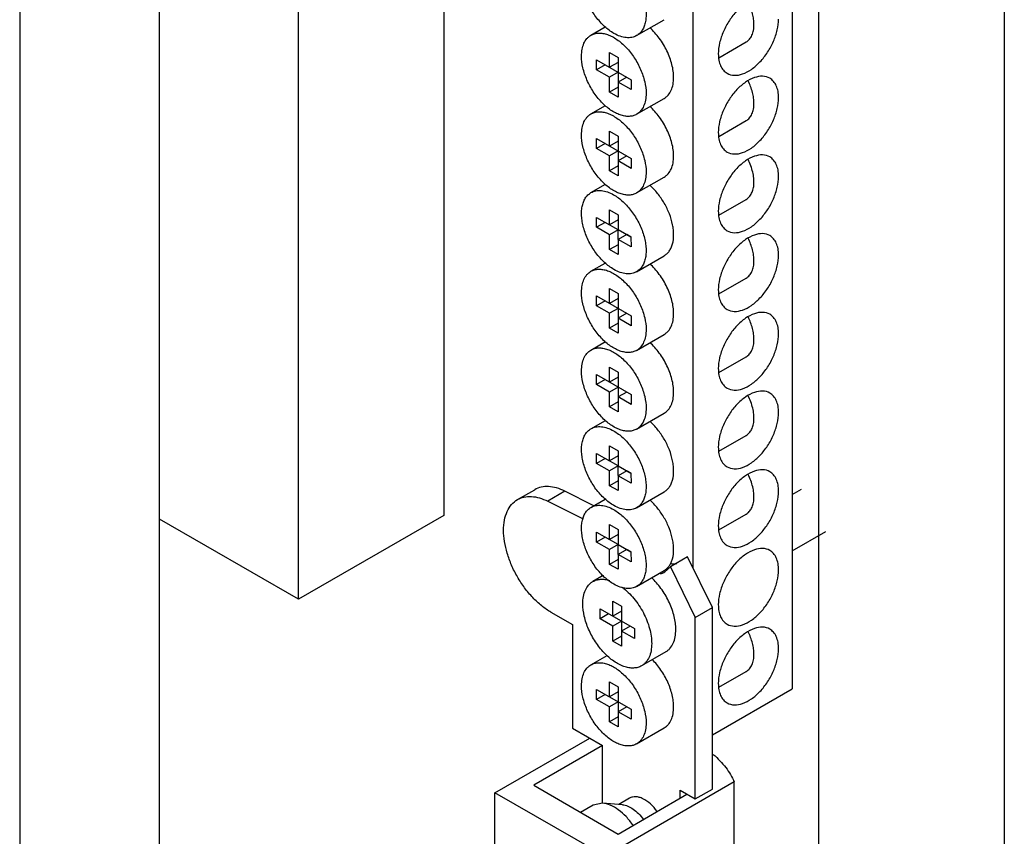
# Model space of a CAD drawing. Header units: millimetres. Extents: x 121 to 402, y 56 to 674.
# Tile 3 of 12: x 321 to 402, y 131 to 198. Entities that reach past the tile are written whole.
import ezdxf

# ---------------------------------------------------------------- set-up
doc = ezdxf.new("R2010")
doc.units = ezdxf.units.MM
doc.header["$LTSCALE"] = 47.495119
doc.layers.get('0').update_dxf_attribs({"linetype": 'CONTINUOUS'})

msp = doc.modelspace()

# ---------------------------------------------------------------- linework, layer by layer
at = {"color": 7, "linetype": 'Continuous'}
for p, q in [((402.112, 531.277), (402.112, 65.054)), ((386.839, 522.459), (386.839, 56.236)), ((384.691, 293.502), (384.691, 143.347)), ((376.519, 258.958), (376.519, 153.322)), ((356.08, 257.127), (356.08, 157.596)), ((332.735, 98.692), (332.735, 243.695)), ((321.245, 237.06), (321.245, 92.058)), ((344.144, 150.705), (344.144, 235.784)), ((371.915, 197.02), (374.178, 198.327)), ((368.165, 197.049), (369.342, 197.728)), ((378.667, 195.202), (380.91, 196.497)), ((368.626, 195.026), (371.455, 193.393)), ((368.626, 194.209), (368.626, 195.026)), ((369.687, 195.638), (370.394, 195.23)), ((369.687, 194.414), (369.687, 195.638)), ((370.394, 195.23), (370.394, 191.964)), ((369.333, 194.618), (368.626, 194.209)), ((369.687, 193.597), (368.626, 194.209)), ((370.394, 194.822), (369.687, 194.414)), ((370.394, 194.005), (369.687, 193.597)), ((369.687, 192.372), (369.687, 193.597)), ((371.101, 193.597), (370.394, 193.189)), ((371.455, 193.393), (371.455, 192.577)), ((370.394, 192.781), (369.687, 192.372)), ((371.455, 192.577), (370.394, 193.189)), ((370.394, 191.964), (369.687, 192.372)), ((371.915, 190.554), (374.178, 191.86)), ((368.165, 190.582), (369.357, 191.27)), ((378.667, 188.736), (380.91, 190.031)), ((368.626, 188.559), (371.455, 186.926)), ((368.626, 187.743), (368.626, 188.559)), ((369.687, 189.172), (370.394, 188.763)), ((369.687, 187.947), (369.687, 189.172)), ((370.394, 188.763), (370.394, 185.497)), ((369.333, 188.151), (368.626, 187.743)), ((369.687, 187.13), (368.626, 187.743)), ((370.394, 188.355), (369.687, 187.947)), ((370.394, 187.539), (369.687, 187.13)), ((369.687, 185.906), (369.687, 187.13)), ((371.101, 187.13), (370.394, 186.722)), ((371.455, 186.926), (371.455, 186.11)), ((370.394, 186.314), (369.687, 185.906)), ((371.455, 186.11), (370.394, 186.722)), ((370.394, 185.497), (369.687, 185.906)), ((371.915, 184.087), (374.178, 185.393)), ((368.165, 184.115), (369.357, 184.803)), ((378.667, 182.269), (380.91, 183.564)), ((368.624, 182.084), (369.685, 181.479)), ((368.628, 181.266), (368.624, 182.084)), ((369.679, 182.707), (370.386, 182.304)), ((369.685, 181.479), (369.679, 182.707)), ((370.386, 182.304), (370.392, 181.075)), ((369.335, 181.674), (368.628, 181.266)), ((369.689, 180.66), (368.628, 181.266)), ((369.335, 181.674), (369.335, 181.679)), ((370.396, 181.068), (369.335, 181.674)), ((370.388, 181.885), (369.685, 181.479)), ((370.396, 181.068), (369.689, 180.66)), ((369.695, 179.432), (369.689, 180.66)), ((370.392, 181.075), (371.452, 180.47)), ((370.4, 180.259), (370.396, 181.068)), ((371.103, 180.665), (370.396, 180.257)), ((371.453, 180.465), (371.103, 180.665)), ((371.452, 180.47), (371.457, 179.651)), ((370.398, 179.838), (369.695, 179.432)), ((371.457, 179.651), (370.396, 180.257)), ((370.396, 180.257), (370.402, 179.028)), ((370.402, 179.028), (369.695, 179.432)), ((371.915, 177.62), (374.178, 178.927)), ((368.165, 177.649), (369.342, 178.328)), ((378.667, 175.802), (380.91, 177.097)), ((368.626, 175.626), (371.455, 173.993)), ((368.626, 174.809), (368.626, 175.626)), ((369.687, 176.238), (370.394, 175.83)), ((369.687, 175.014), (369.687, 176.238)), ((370.394, 175.83), (370.394, 172.564)), ((369.333, 175.218), (368.626, 174.809)), ((369.687, 174.197), (368.626, 174.809)), ((370.394, 175.422), (369.687, 175.014)), ((370.394, 174.605), (369.687, 174.197)), ((369.687, 172.972), (369.687, 174.197)), ((371.101, 174.197), (370.394, 173.789)), ((371.455, 173.993), (371.455, 173.176)), ((370.394, 173.38), (369.687, 172.972)), ((371.455, 173.176), (370.394, 173.789)), ((370.394, 172.564), (369.687, 172.972)), ((371.915, 171.154), (374.178, 172.46)), ((368.165, 171.182), (369.357, 171.87)), ((378.667, 169.336), (380.91, 170.63)), ((368.626, 169.159), (371.455, 167.526)), ((368.626, 168.343), (368.626, 169.159)), ((369.687, 169.772), (370.394, 169.363)), ((369.687, 168.547), (369.687, 169.772)), ((370.394, 169.363), (370.394, 166.097)), ((369.333, 168.751), (368.626, 168.343)), ((369.687, 167.73), (368.626, 168.343)), ((370.394, 168.955), (369.687, 168.547)), ((370.394, 168.139), (369.687, 167.73)), ((369.687, 166.506), (369.687, 167.73)), ((371.101, 167.73), (370.394, 167.322)), ((371.455, 167.526), (371.455, 166.71)), ((370.394, 166.914), (369.687, 166.506)), ((371.455, 166.71), (370.394, 167.322)), ((370.394, 166.097), (369.687, 166.506)), ((371.915, 164.687), (374.178, 165.993)), ((368.165, 164.715), (369.357, 165.403)), ((378.667, 162.869), (380.91, 164.164)), ((368.624, 162.684), (369.685, 162.079)), ((368.628, 161.865), (368.624, 162.684)), ((369.679, 163.307), (370.386, 162.904)), ((369.685, 162.079), (369.679, 163.307)), ((370.386, 162.904), (370.392, 161.675)), ((369.335, 162.274), (368.628, 161.865)), ((369.689, 161.26), (368.628, 161.865)), ((369.335, 162.274), (369.335, 162.278)), ((370.396, 161.668), (369.335, 162.274)), ((370.388, 162.485), (369.685, 162.079)), ((370.396, 161.668), (369.689, 161.26)), ((369.695, 160.032), (369.689, 161.26)), ((370.392, 161.675), (371.452, 161.07)), ((370.4, 160.859), (370.396, 161.668)), ((371.103, 161.265), (370.396, 160.857)), ((371.453, 161.065), (371.103, 161.265)), ((371.452, 161.07), (371.457, 160.251)), ((370.398, 160.438), (369.695, 160.032)), ((371.457, 160.251), (370.396, 160.857)), ((370.396, 160.857), (370.402, 159.628)), ((362.128, 158.89), (363.543, 159.707)), ((366.028, 159.577), (364.613, 158.761)), ((368.41, 158.39), (366.028, 159.577)), ((370.402, 159.628), (369.695, 160.032)), ((371.915, 158.22), (374.178, 159.527)), ((384.691, 159.302), (385.445, 159.738)), ((364.613, 158.761), (367.519, 157.312)), ((368.165, 158.249), (369.342, 158.928)), ((378.667, 156.402), (380.91, 157.697)), ((344.144, 150.705), (332.735, 157.291)), ((356.08, 157.596), (344.144, 150.705)), ((368.624, 156.218), (369.685, 155.612)), ((368.628, 155.399), (368.624, 156.218)), ((369.679, 156.84), (370.386, 156.437)), ((369.685, 155.612), (369.679, 156.84)), ((370.386, 156.437), (370.392, 155.209)), ((384.691, 154.684), (387.445, 156.274)), ((369.335, 155.807), (368.628, 155.399)), ((369.689, 154.793), (368.628, 155.399)), ((369.335, 155.807), (369.335, 155.812)), ((370.396, 155.202), (369.335, 155.807)), ((370.388, 156.018), (369.685, 155.612)), ((370.396, 155.202), (369.689, 154.793)), ((369.695, 153.565), (369.689, 154.793)), ((370.392, 155.209), (371.452, 154.603)), ((370.4, 154.392), (370.396, 155.202)), ((371.103, 154.798), (370.396, 154.39)), ((371.453, 154.599), (371.103, 154.798)), ((371.452, 154.603), (371.457, 153.785)), ((370.398, 153.971), (369.695, 153.565)), ((371.457, 153.785), (370.396, 154.39)), ((370.396, 154.39), (370.402, 153.162)), ((376.097, 154.182), (374.683, 153.366)), ((378.137, 150.024), (376.097, 154.182)), ((370.402, 153.162), (369.695, 153.565)), ((371.915, 151.753), (374.178, 153.06)), ((374.24, 152.952), (374.683, 153.366)), ((374.683, 153.366), (376.722, 149.208)), ((369.157, 152.643), (368.323, 152.162)), ((369.97, 150.535), (370.677, 150.127)), ((369.97, 149.31), (369.97, 150.535)), ((364.878, 149.636), (366.646, 148.616)), ((368.909, 149.922), (371.737, 148.289)), ((368.909, 149.106), (368.909, 149.922)), ((370.677, 149.718), (369.97, 149.31)), ((370.677, 150.127), (370.677, 146.861)), ((376.722, 149.208), (378.137, 150.024)), ((378.137, 135.107), (378.137, 150.024)), ((369.616, 149.514), (368.909, 149.106)), ((369.97, 148.494), (368.909, 149.106)), ((370.677, 148.902), (369.97, 148.494)), ((376.722, 134.291), (376.722, 149.208)), ((366.646, 148.616), (366.646, 140.108)), ((369.97, 147.269), (369.97, 148.494)), ((371.384, 148.494), (370.677, 148.085)), ((371.737, 147.473), (370.677, 148.085)), ((371.737, 148.289), (371.737, 147.473)), ((370.677, 147.677), (369.97, 147.269)), ((370.677, 146.861), (369.97, 147.269)), ((374.303, 146.377), (372.323, 145.234)), ((368.165, 145.315), (369.503, 146.088)), ((378.667, 143.469), (380.91, 144.764)), ((368.626, 143.292), (371.455, 141.659)), ((368.626, 142.476), (368.626, 143.292)), ((369.687, 143.905), (370.394, 143.497)), ((369.687, 142.68), (369.687, 143.905)), ((370.394, 143.497), (370.394, 140.231)), ((378.137, 139.563), (384.691, 143.347)), ((369.333, 142.884), (368.626, 142.476)), ((369.687, 141.864), (368.626, 142.476)), ((370.394, 143.088), (369.687, 142.68)), ((370.394, 142.272), (369.687, 141.864)), ((369.687, 140.639), (369.687, 141.864)), ((371.101, 141.864), (370.394, 141.455)), ((371.455, 141.659), (371.455, 140.843)), ((370.394, 141.047), (369.687, 140.639)), ((371.455, 140.843), (370.394, 141.455)), ((366.646, 140.108), (369.121, 138.679)), ((370.394, 140.231), (369.687, 140.639)), ((371.915, 138.82), (374.178, 140.126)), ((360.282, 134.801), (368.06, 139.291)), ((369.121, 138.679), (363.464, 135.413)), ((369.121, 133.941), (369.121, 138.679)), ((363.464, 135.413), (370.394, 131.412)), ((379.926, 135.691), (370.415, 130.2)), ((376.722, 134.291), (378.137, 135.107)), ((379.926, 126.709), (379.926, 135.691)), ((368.612, 129.992), (360.282, 134.801)), ((360.282, 129.511), (360.282, 134.801)), ((370.394, 131.412), (376.051, 134.678)), ((371.336, 134.353), (370.443, 133.837)), ((375.485, 135.005), (376.722, 134.291)), ((375.485, 134.352), (375.485, 135.005)), ((368.346, 133.782), (367.318, 133.188)), ((369.113, 133.941), (368.346, 133.782)), ((370.752, 133.813), (369.113, 133.941))]:
    msp.add_line(p, q, dxfattribs=at)
for centre, radius, start, end in [((373.594, 154.071), 1.292, 299.29976, 299.99765), ((371.273, 148.207), 3.859, 0.00545, 1.99294)]:
    msp.add_arc(centre, radius, start, end, dxfattribs=at)
for points, knots in [([(370.055, 197.197), (369.777, 197.356), (369.236, 197.769), (368.543, 198.553), (367.972, 199.477), (367.632, 200.315), (367.463, 200.99), (367.394, 201.473), (367.381, 201.931), (367.426, 202.354), (367.528, 202.733), (367.686, 203.06), (367.897, 203.327), (368.073, 203.462), (368.165, 203.516)], [0, 0, 0, 0, 0.128344, 0.269734, 0.416817, 0.561186, 0.629901, 0.695107, 0.756168, 0.812705, 0.86469, 0.91253, 0.957154, 1, 1, 1, 1]), ([(370.025, 203.339), (370.304, 203.18), (370.844, 202.767), (371.537, 201.983), (372.108, 201.059), (372.449, 200.221), (372.618, 199.546), (372.687, 199.063), (372.699, 198.605), (372.654, 198.182), (372.553, 197.803), (372.395, 197.476), (372.184, 197.208), (372.008, 197.074), (371.915, 197.02)], [0, 0, 0, 0, 0.128344, 0.269734, 0.416817, 0.561186, 0.629901, 0.695107, 0.756168, 0.812705, 0.86469, 0.91253, 0.957154, 1, 1, 1, 1]), ([(382.849, 199.982), (382.674, 200.083), (382.235, 200.196), (381.528, 200.054), (380.806, 199.659), (380.113, 199.046), (379.502, 198.263), (379.02, 197.374), (378.708, 196.45), (378.624, 195.821), (378.624, 195.522)], [0, 0, 0, 0, 0.08693, 0.186399, 0.303787, 0.437599, 0.582098, 0.729417, 0.87117, 1, 1, 1, 1]), ([(381.552, 197.916), (381.552, 198.063), (381.529, 198.368), (381.403, 198.997), (381.225, 199.463), (381.077, 199.764)], [0, 0, 0, 0, 0.229686, 0.475507, 1, 1, 1, 1]), ([(379.349, 193.92), (379.524, 193.819), (379.963, 193.706), (380.67, 193.847), (381.392, 194.242), (382.085, 194.855), (382.696, 195.638), (383.178, 196.528), (383.49, 197.451), (383.574, 198.08), (383.574, 198.38)], [0, 0, 0, 0, 0.08693, 0.186399, 0.303787, 0.437599, 0.582098, 0.729417, 0.87117, 1, 1, 1, 1]), ([(374.955, 193.577), (374.955, 193.75), (374.929, 194.109), (374.822, 194.652), (374.649, 195.208), (374.336, 195.948), (373.819, 196.808), (373.285, 197.406), (372.993, 197.665)], [0, 0, 0, 0, 0.111754, 0.231201, 0.356739, 0.486374, 0.748644, 1, 1, 1, 1]), ([(380.91, 196.497), (380.961, 196.527), (381.058, 196.595), (381.234, 196.767), (381.407, 197.05), (381.528, 197.46), (381.552, 197.759), (381.552, 197.916)], [0, 0, 0, 0, 0.108164, 0.218364, 0.451367, 0.710408, 1, 1, 1, 1]), ([(367.389, 195.332), (367.389, 195.522), (367.417, 195.884), (367.564, 196.38), (367.774, 196.722), (367.986, 196.931), (368.104, 197.013), (368.165, 197.049)], [0, 0, 0, 0, 0.289589, 0.548631, 0.781635, 0.891837, 1, 1, 1, 1]), ([(368.165, 197.049), (368.258, 197.102), (368.462, 197.187), (368.798, 197.236), (369.159, 197.21), (369.537, 197.109), (369.925, 196.938), (370.314, 196.7), (370.697, 196.4), (371.197, 195.919), (371.752, 195.208), (372.268, 194.254), (372.602, 193.265), (372.692, 192.591), (372.692, 192.27)], [0, 0, 0, 0, 0.042841, 0.087451, 0.135264, 0.187206, 0.243688, 0.304683, 0.369822, 0.438473, 0.582755, 0.729845, 0.871376, 1, 1, 1, 1]), ([(371.915, 197.02), (371.854, 196.985), (371.725, 196.924), (371.441, 196.845), (371.043, 196.833), (370.544, 196.951), (370.219, 197.104), (370.055, 197.197)], [0, 0, 0, 0, 0.108331, 0.218674, 0.451814, 0.710738, 1, 1, 1, 1]), ([(371.915, 190.554), (371.823, 190.5), (371.619, 190.416), (371.283, 190.366), (370.921, 190.393), (370.543, 190.493), (370.156, 190.665), (369.767, 190.903), (369.384, 191.202), (368.884, 191.684), (368.329, 192.395), (367.813, 193.348), (367.478, 194.338), (367.389, 195.012), (367.389, 195.332)], [0, 0, 0, 0, 0.042841, 0.087451, 0.135264, 0.187206, 0.243688, 0.304683, 0.369822, 0.438473, 0.582755, 0.729845, 0.871376, 1, 1, 1, 1]), ([(378.624, 195.522), (378.624, 195.345), (378.651, 195.007), (378.788, 194.544), (379.018, 194.168), (379.234, 193.986), (379.349, 193.92)], [0, 0, 0, 0, 0.289642, 0.549112, 0.782236, 1, 1, 1, 1]), ([(374.178, 191.86), (374.24, 191.896), (374.358, 191.978), (374.57, 192.187), (374.78, 192.529), (374.926, 193.025), (374.955, 193.387), (374.955, 193.577)], [0, 0, 0, 0, 0.108163, 0.218364, 0.451368, 0.710411, 1, 1, 1, 1]), ([(382.849, 193.515), (382.674, 193.616), (382.235, 193.729), (381.528, 193.587), (380.806, 193.193), (380.113, 192.579), (379.502, 191.797), (379.02, 190.907), (378.708, 189.983), (378.624, 189.354), (378.624, 189.055)], [0, 0, 0, 0, 0.08693, 0.186399, 0.303787, 0.437599, 0.582098, 0.729417, 0.87117, 1, 1, 1, 1]), ([(381.552, 191.45), (381.552, 191.597), (381.529, 191.902), (381.403, 192.531), (381.225, 192.996), (381.077, 193.298)], [0, 0, 0, 0, 0.229686, 0.475507, 1, 1, 1, 1]), ([(383.574, 191.913), (383.574, 192.09), (383.547, 192.427), (383.41, 192.891), (383.18, 193.267), (382.964, 193.448), (382.849, 193.515)], [0, 0, 0, 0, 0.289642, 0.549112, 0.782236, 1, 1, 1, 1]), ([(372.692, 192.27), (372.692, 192.08), (372.663, 191.719), (372.517, 191.223), (372.307, 190.88), (372.095, 190.672), (371.977, 190.589), (371.915, 190.554)], [0, 0, 0, 0, 0.289589, 0.548631, 0.781635, 0.891837, 1, 1, 1, 1]), ([(379.349, 187.453), (379.524, 187.352), (379.963, 187.239), (380.67, 187.381), (381.392, 187.775), (382.085, 188.389), (382.696, 189.171), (383.178, 190.061), (383.49, 190.985), (383.574, 191.614), (383.574, 191.913)], [0, 0, 0, 0, 0.08693, 0.186399, 0.303787, 0.437599, 0.582098, 0.729417, 0.87117, 1, 1, 1, 1]), ([(374.955, 187.11), (374.955, 187.283), (374.929, 187.642), (374.822, 188.186), (374.649, 188.741), (374.336, 189.481), (373.819, 190.341), (373.285, 190.94), (372.993, 191.199)], [0, 0, 0, 0, 0.111754, 0.231201, 0.356739, 0.486374, 0.748644, 1, 1, 1, 1]), ([(380.91, 190.031), (380.961, 190.06), (381.058, 190.128), (381.234, 190.3), (381.407, 190.584), (381.528, 190.994), (381.552, 191.293), (381.552, 191.45)], [0, 0, 0, 0, 0.108164, 0.218364, 0.451367, 0.710408, 1, 1, 1, 1]), ([(367.389, 188.865), (367.389, 189.056), (367.417, 189.417), (367.564, 189.913), (367.774, 190.256), (367.986, 190.464), (368.104, 190.547), (368.165, 190.582)], [0, 0, 0, 0, 0.289589, 0.548631, 0.781635, 0.891837, 1, 1, 1, 1]), ([(368.165, 190.582), (368.258, 190.636), (368.462, 190.72), (368.798, 190.77), (369.159, 190.743), (369.537, 190.642), (369.925, 190.471), (370.314, 190.233), (370.697, 189.933), (371.197, 189.452), (371.752, 188.741), (372.268, 187.788), (372.602, 186.798), (372.692, 186.124), (372.692, 185.804)], [0, 0, 0, 0, 0.042841, 0.087451, 0.135264, 0.187206, 0.243688, 0.304683, 0.369822, 0.438473, 0.582755, 0.729845, 0.871376, 1, 1, 1, 1]), ([(371.915, 184.087), (371.823, 184.034), (371.619, 183.949), (371.283, 183.9), (370.921, 183.926), (370.543, 184.027), (370.156, 184.198), (369.767, 184.436), (369.384, 184.736), (368.884, 185.217), (368.329, 185.928), (367.813, 186.881), (367.478, 187.871), (367.389, 188.545), (367.389, 188.865)], [0, 0, 0, 0, 0.042841, 0.087451, 0.135264, 0.187206, 0.243688, 0.304683, 0.369822, 0.438473, 0.582755, 0.729845, 0.871376, 1, 1, 1, 1]), ([(378.624, 189.055), (378.624, 188.878), (378.651, 188.541), (378.788, 188.077), (379.018, 187.701), (379.234, 187.52), (379.349, 187.453)], [0, 0, 0, 0, 0.289642, 0.549112, 0.782236, 1, 1, 1, 1]), ([(374.178, 185.393), (374.24, 185.429), (374.358, 185.511), (374.57, 185.72), (374.78, 186.062), (374.926, 186.559), (374.955, 186.92), (374.955, 187.11)], [0, 0, 0, 0, 0.108163, 0.218364, 0.451368, 0.710411, 1, 1, 1, 1]), ([(382.849, 187.048), (382.674, 187.149), (382.235, 187.262), (381.528, 187.121), (380.806, 186.726), (380.113, 186.113), (379.502, 185.33), (379.02, 184.44), (378.708, 183.517), (378.624, 182.888), (378.624, 182.588)], [0, 0, 0, 0, 0.08693, 0.186399, 0.303787, 0.437599, 0.582098, 0.729417, 0.87117, 1, 1, 1, 1]), ([(380.91, 183.564), (381.005, 183.618), (381.183, 183.764), (381.379, 184.062), (381.506, 184.43), (381.561, 184.854), (381.545, 185.322), (381.457, 185.819), (381.302, 186.33), (381.158, 186.665), (381.077, 186.831)], [0, 0, 0, 0, 0.092403, 0.190492, 0.298406, 0.418178, 0.54996, 0.692485, 0.84348, 1, 1, 1, 1]), ([(383.574, 185.446), (383.574, 185.623), (383.547, 185.961), (383.41, 186.424), (383.18, 186.8), (382.964, 186.982), (382.849, 187.048)], [0, 0, 0, 0, 0.289642, 0.549112, 0.782236, 1, 1, 1, 1]), ([(372.692, 185.804), (372.692, 185.614), (372.663, 185.252), (372.517, 184.756), (372.307, 184.414), (372.095, 184.205), (371.977, 184.122), (371.915, 184.087)], [0, 0, 0, 0, 0.289589, 0.548631, 0.781635, 0.891837, 1, 1, 1, 1]), ([(379.349, 180.986), (379.524, 180.885), (379.963, 180.772), (380.67, 180.914), (381.392, 181.309), (382.085, 181.922), (382.696, 182.705), (383.178, 183.594), (383.49, 184.518), (383.574, 185.147), (383.574, 185.446)], [0, 0, 0, 0, 0.08693, 0.186399, 0.303787, 0.437599, 0.582098, 0.729417, 0.87117, 1, 1, 1, 1]), ([(374.178, 178.927), (374.26, 178.974), (374.416, 179.09), (374.61, 179.315), (374.764, 179.589), (374.916, 180.027), (374.969, 180.527), (374.939, 181.057), (374.847, 181.642), (374.621, 182.39), (374.206, 183.256), (373.668, 184.051), (373.234, 184.517), (373.003, 184.723)], [0, 0, 0, 0, 0.042931, 0.087269, 0.134207, 0.184596, 0.297066, 0.359399, 0.42532, 0.565579, 0.712458, 0.859442, 1, 1, 1, 1]), ([(370.055, 177.797), (369.777, 177.956), (369.236, 178.369), (368.543, 179.153), (367.972, 180.077), (367.632, 180.915), (367.463, 181.59), (367.394, 182.073), (367.381, 182.531), (367.426, 182.953), (367.528, 183.332), (367.686, 183.66), (367.897, 183.927), (368.073, 184.062), (368.165, 184.115)], [0, 0, 0, 0, 0.128344, 0.269734, 0.416817, 0.561186, 0.629901, 0.695107, 0.756168, 0.812705, 0.86469, 0.91253, 0.957154, 1, 1, 1, 1]), ([(368.165, 184.115), (368.226, 184.151), (368.356, 184.211), (368.64, 184.291), (369.038, 184.303), (369.537, 184.184), (369.862, 184.032), (370.025, 183.938)], [0, 0, 0, 0, 0.108331, 0.218674, 0.451814, 0.710738, 1, 1, 1, 1]), ([(370.025, 183.938), (370.304, 183.78), (370.844, 183.367), (371.537, 182.583), (372.108, 181.659), (372.449, 180.821), (372.618, 180.145), (372.687, 179.662), (372.699, 179.205), (372.654, 178.782), (372.553, 178.403), (372.395, 178.076), (372.184, 177.808), (372.008, 177.674), (371.915, 177.62)], [0, 0, 0, 0, 0.128344, 0.269734, 0.416817, 0.561186, 0.629901, 0.695107, 0.756168, 0.812705, 0.86469, 0.91253, 0.957154, 1, 1, 1, 1]), ([(378.624, 182.588), (378.624, 182.411), (378.651, 182.074), (378.788, 181.61), (379.018, 181.234), (379.234, 181.053), (379.349, 180.986)], [0, 0, 0, 0, 0.289642, 0.549112, 0.782236, 1, 1, 1, 1]), ([(382.849, 180.582), (382.674, 180.683), (382.235, 180.795), (381.528, 180.654), (380.806, 180.259), (380.113, 179.646), (379.502, 178.863), (379.02, 177.974), (378.708, 177.05), (378.624, 176.421), (378.624, 176.122)], [0, 0, 0, 0, 0.08693, 0.186399, 0.303787, 0.437599, 0.582098, 0.729417, 0.87117, 1, 1, 1, 1]), ([(381.552, 178.516), (381.552, 178.663), (381.529, 178.968), (381.403, 179.597), (381.225, 180.063), (381.077, 180.364)], [0, 0, 0, 0, 0.229686, 0.475507, 1, 1, 1, 1]), ([(383.574, 178.979), (383.574, 179.157), (383.547, 179.494), (383.41, 179.957), (383.18, 180.334), (382.964, 180.515), (382.849, 180.582)], [0, 0, 0, 0, 0.289642, 0.549112, 0.782236, 1, 1, 1, 1]), ([(379.349, 174.52), (379.524, 174.419), (379.963, 174.306), (380.67, 174.447), (381.392, 174.842), (382.085, 175.455), (382.696, 176.238), (383.178, 177.128), (383.49, 178.051), (383.574, 178.68), (383.574, 178.979)], [0, 0, 0, 0, 0.08693, 0.186399, 0.303787, 0.437599, 0.582098, 0.729417, 0.87117, 1, 1, 1, 1]), ([(374.955, 174.177), (374.955, 174.35), (374.929, 174.709), (374.822, 175.252), (374.649, 175.808), (374.336, 176.548), (373.819, 177.408), (373.285, 178.006), (372.993, 178.265)], [0, 0, 0, 0, 0.111754, 0.231201, 0.356739, 0.486374, 0.748644, 1, 1, 1, 1]), ([(380.91, 177.097), (380.961, 177.126), (381.058, 177.195), (381.234, 177.367), (381.407, 177.65), (381.528, 178.06), (381.552, 178.359), (381.552, 178.516)], [0, 0, 0, 0, 0.108164, 0.218364, 0.451367, 0.710408, 1, 1, 1, 1]), ([(367.389, 175.932), (367.389, 176.122), (367.417, 176.484), (367.564, 176.98), (367.774, 177.322), (367.986, 177.531), (368.104, 177.613), (368.165, 177.649)], [0, 0, 0, 0, 0.289589, 0.548631, 0.781635, 0.891837, 1, 1, 1, 1]), ([(368.165, 177.649), (368.258, 177.702), (368.462, 177.787), (368.798, 177.836), (369.159, 177.81), (369.537, 177.709), (369.925, 177.538), (370.314, 177.3), (370.697, 177), (371.197, 176.519), (371.752, 175.807), (372.268, 174.854), (372.602, 173.865), (372.692, 173.191), (372.692, 172.87)], [0, 0, 0, 0, 0.042841, 0.087451, 0.135264, 0.187206, 0.243688, 0.304683, 0.369822, 0.438473, 0.582755, 0.729845, 0.871376, 1, 1, 1, 1]), ([(371.915, 177.62), (371.854, 177.585), (371.725, 177.524), (371.441, 177.445), (371.043, 177.433), (370.544, 177.551), (370.219, 177.704), (370.055, 177.797)], [0, 0, 0, 0, 0.108331, 0.218674, 0.451814, 0.710738, 1, 1, 1, 1]), ([(371.915, 171.154), (371.823, 171.1), (371.619, 171.015), (371.283, 170.966), (370.921, 170.993), (370.543, 171.093), (370.156, 171.264), (369.767, 171.503), (369.384, 171.802), (368.884, 172.284), (368.329, 172.995), (367.813, 173.948), (367.478, 174.938), (367.389, 175.612), (367.389, 175.932)], [0, 0, 0, 0, 0.042841, 0.087451, 0.135264, 0.187206, 0.243688, 0.304683, 0.369822, 0.438473, 0.582755, 0.729845, 0.871376, 1, 1, 1, 1]), ([(378.624, 176.122), (378.624, 175.944), (378.651, 175.607), (378.788, 175.144), (379.018, 174.768), (379.234, 174.586), (379.349, 174.52)], [0, 0, 0, 0, 0.289642, 0.549112, 0.782236, 1, 1, 1, 1]), ([(374.178, 172.46), (374.24, 172.495), (374.358, 172.578), (374.57, 172.786), (374.78, 173.129), (374.926, 173.625), (374.955, 173.987), (374.955, 174.177)], [0, 0, 0, 0, 0.108163, 0.218364, 0.451368, 0.710411, 1, 1, 1, 1]), ([(382.849, 174.115), (382.674, 174.216), (382.235, 174.329), (381.528, 174.187), (380.806, 173.793), (380.113, 173.179), (379.502, 172.397), (379.02, 171.507), (378.708, 170.583), (378.624, 169.954), (378.624, 169.655)], [0, 0, 0, 0, 0.08693, 0.186399, 0.303787, 0.437599, 0.582098, 0.729417, 0.87117, 1, 1, 1, 1]), ([(381.552, 172.05), (381.552, 172.197), (381.529, 172.502), (381.403, 173.131), (381.225, 173.596), (381.077, 173.898)], [0, 0, 0, 0, 0.229686, 0.475507, 1, 1, 1, 1]), ([(383.574, 172.513), (383.574, 172.69), (383.547, 173.027), (383.41, 173.491), (383.18, 173.867), (382.964, 174.048), (382.849, 174.115)], [0, 0, 0, 0, 0.289642, 0.549112, 0.782236, 1, 1, 1, 1]), ([(372.692, 172.87), (372.692, 172.68), (372.663, 172.319), (372.517, 171.823), (372.307, 171.48), (372.095, 171.272), (371.977, 171.189), (371.915, 171.154)], [0, 0, 0, 0, 0.289589, 0.548631, 0.781635, 0.891837, 1, 1, 1, 1]), ([(379.349, 168.053), (379.524, 167.952), (379.963, 167.839), (380.67, 167.981), (381.392, 168.375), (382.085, 168.988), (382.696, 169.771), (383.178, 170.661), (383.49, 171.585), (383.574, 172.214), (383.574, 172.513)], [0, 0, 0, 0, 0.08693, 0.186399, 0.303787, 0.437599, 0.582098, 0.729417, 0.87117, 1, 1, 1, 1]), ([(374.955, 167.71), (374.955, 167.883), (374.929, 168.242), (374.822, 168.786), (374.649, 169.341), (374.336, 170.081), (373.819, 170.941), (373.285, 171.54), (372.993, 171.798)], [0, 0, 0, 0, 0.111754, 0.231201, 0.356739, 0.486374, 0.748644, 1, 1, 1, 1]), ([(380.91, 170.63), (380.961, 170.66), (381.058, 170.728), (381.234, 170.9), (381.407, 171.183), (381.528, 171.594), (381.552, 171.892), (381.552, 172.05)], [0, 0, 0, 0, 0.108164, 0.218364, 0.451367, 0.710408, 1, 1, 1, 1]), ([(367.389, 169.465), (367.389, 169.655), (367.417, 170.017), (367.564, 170.513), (367.774, 170.855), (367.986, 171.064), (368.104, 171.147), (368.165, 171.182)], [0, 0, 0, 0, 0.289589, 0.548631, 0.781635, 0.891837, 1, 1, 1, 1]), ([(368.165, 171.182), (368.258, 171.235), (368.462, 171.32), (368.798, 171.369), (369.159, 171.343), (369.537, 171.242), (369.925, 171.071), (370.314, 170.833), (370.697, 170.533), (371.197, 170.052), (371.752, 169.341), (372.268, 168.388), (372.602, 167.398), (372.692, 166.724), (372.692, 166.404)], [0, 0, 0, 0, 0.042841, 0.087451, 0.135264, 0.187206, 0.243688, 0.304683, 0.369822, 0.438473, 0.582755, 0.729845, 0.871376, 1, 1, 1, 1]), ([(371.915, 164.687), (371.823, 164.633), (371.619, 164.549), (371.283, 164.499), (370.921, 164.526), (370.543, 164.627), (370.156, 164.798), (369.767, 165.036), (369.384, 165.336), (368.884, 165.817), (368.329, 166.528), (367.813, 167.481), (367.478, 168.471), (367.389, 169.145), (367.389, 169.465)], [0, 0, 0, 0, 0.042841, 0.087451, 0.135264, 0.187206, 0.243688, 0.304683, 0.369822, 0.438473, 0.582755, 0.729845, 0.871376, 1, 1, 1, 1]), ([(378.624, 169.655), (378.624, 169.478), (378.651, 169.14), (378.788, 168.677), (379.018, 168.301), (379.234, 168.12), (379.349, 168.053)], [0, 0, 0, 0, 0.289642, 0.549112, 0.782236, 1, 1, 1, 1]), ([(374.178, 165.993), (374.24, 166.029), (374.358, 166.111), (374.57, 166.32), (374.78, 166.662), (374.926, 167.158), (374.955, 167.52), (374.955, 167.71)], [0, 0, 0, 0, 0.108163, 0.218364, 0.451368, 0.710411, 1, 1, 1, 1]), ([(382.849, 167.648), (382.674, 167.749), (382.235, 167.862), (381.528, 167.72), (380.806, 167.326), (380.113, 166.713), (379.502, 165.93), (379.02, 165.04), (378.708, 164.117), (378.624, 163.488), (378.624, 163.188)], [0, 0, 0, 0, 0.08693, 0.186399, 0.303787, 0.437599, 0.582098, 0.729417, 0.87117, 1, 1, 1, 1]), ([(380.91, 164.164), (381.005, 164.218), (381.183, 164.364), (381.379, 164.662), (381.506, 165.03), (381.561, 165.454), (381.545, 165.922), (381.457, 166.419), (381.302, 166.93), (381.158, 167.265), (381.077, 167.431)], [0, 0, 0, 0, 0.092403, 0.190492, 0.298406, 0.418178, 0.54996, 0.692485, 0.84348, 1, 1, 1, 1]), ([(383.574, 166.046), (383.574, 166.223), (383.547, 166.561), (383.41, 167.024), (383.18, 167.4), (382.964, 167.582), (382.849, 167.648)], [0, 0, 0, 0, 0.289642, 0.549112, 0.782236, 1, 1, 1, 1]), ([(372.692, 166.404), (372.692, 166.213), (372.663, 165.852), (372.517, 165.356), (372.307, 165.013), (372.095, 164.805), (371.977, 164.722), (371.915, 164.687)], [0, 0, 0, 0, 0.289589, 0.548631, 0.781635, 0.891837, 1, 1, 1, 1]), ([(379.349, 161.586), (379.524, 161.485), (379.963, 161.372), (380.67, 161.514), (381.392, 161.908), (382.085, 162.522), (382.696, 163.304), (383.178, 164.194), (383.49, 165.118), (383.574, 165.747), (383.574, 166.046)], [0, 0, 0, 0, 0.08693, 0.186399, 0.303787, 0.437599, 0.582098, 0.729417, 0.87117, 1, 1, 1, 1]), ([(374.178, 159.527), (374.26, 159.574), (374.416, 159.689), (374.61, 159.915), (374.764, 160.189), (374.916, 160.627), (374.969, 161.127), (374.939, 161.657), (374.847, 162.242), (374.621, 162.99), (374.206, 163.856), (373.668, 164.651), (373.234, 165.117), (373.003, 165.323)], [0, 0, 0, 0, 0.042931, 0.087269, 0.134207, 0.184596, 0.297066, 0.359399, 0.42532, 0.565579, 0.712458, 0.859442, 1, 1, 1, 1]), ([(370.055, 158.397), (369.777, 158.556), (369.236, 158.969), (368.543, 159.753), (367.972, 160.677), (367.632, 161.515), (367.463, 162.19), (367.394, 162.673), (367.381, 163.131), (367.426, 163.553), (367.528, 163.932), (367.686, 164.26), (367.897, 164.527), (368.073, 164.662), (368.165, 164.715)], [0, 0, 0, 0, 0.128344, 0.269734, 0.416817, 0.561186, 0.629901, 0.695107, 0.756168, 0.812705, 0.86469, 0.91253, 0.957154, 1, 1, 1, 1]), ([(368.165, 164.715), (368.226, 164.751), (368.356, 164.811), (368.64, 164.891), (369.038, 164.902), (369.537, 164.784), (369.862, 164.632), (370.025, 164.538)], [0, 0, 0, 0, 0.108331, 0.218674, 0.451814, 0.710738, 1, 1, 1, 1]), ([(370.025, 164.538), (370.304, 164.379), (370.844, 163.967), (371.537, 163.183), (372.108, 162.259), (372.449, 161.421), (372.618, 160.745), (372.687, 160.262), (372.699, 159.805), (372.654, 159.382), (372.553, 159.003), (372.395, 158.676), (372.184, 158.408), (372.008, 158.274), (371.915, 158.22)], [0, 0, 0, 0, 0.128344, 0.269734, 0.416817, 0.561186, 0.629901, 0.695107, 0.756168, 0.812705, 0.86469, 0.91253, 0.957154, 1, 1, 1, 1]), ([(378.624, 163.188), (378.624, 163.011), (378.651, 162.674), (378.788, 162.21), (379.018, 161.834), (379.234, 161.653), (379.349, 161.586)], [0, 0, 0, 0, 0.289642, 0.549112, 0.782236, 1, 1, 1, 1]), ([(382.849, 161.182), (382.674, 161.283), (382.235, 161.395), (381.528, 161.254), (380.806, 160.859), (380.113, 160.246), (379.502, 159.463), (379.02, 158.573), (378.708, 157.65), (378.624, 157.021), (378.624, 156.722)], [0, 0, 0, 0, 0.08693, 0.186399, 0.303787, 0.437599, 0.582098, 0.729417, 0.87117, 1, 1, 1, 1]), ([(380.91, 157.697), (381.005, 157.752), (381.183, 157.897), (381.379, 158.196), (381.506, 158.563), (381.561, 158.987), (381.545, 159.455), (381.457, 159.952), (381.302, 160.463), (381.158, 160.798), (381.077, 160.965)], [0, 0, 0, 0, 0.092403, 0.190492, 0.298406, 0.418178, 0.54996, 0.692485, 0.84348, 1, 1, 1, 1]), ([(383.574, 159.579), (383.574, 159.757), (383.547, 160.094), (383.41, 160.557), (383.18, 160.933), (382.964, 161.115), (382.849, 161.182)], [0, 0, 0, 0, 0.289642, 0.549112, 0.782236, 1, 1, 1, 1]), ([(366.028, 159.577), (365.807, 159.687), (365.37, 159.864), (364.704, 159.987), (364.083, 159.945), (363.708, 159.802), (363.543, 159.707)], [0, 0, 0, 0, 0.285745, 0.543573, 0.778415, 1, 1, 1, 1]), ([(379.349, 155.119), (379.524, 155.018), (379.963, 154.906), (380.67, 155.047), (381.392, 155.442), (382.085, 156.055), (382.696, 156.838), (383.178, 157.728), (383.49, 158.651), (383.574, 159.28), (383.574, 159.579)], [0, 0, 0, 0, 0.08693, 0.186399, 0.303787, 0.437599, 0.582098, 0.729417, 0.87117, 1, 1, 1, 1]), ([(360.989, 156.373), (360.989, 156.651), (361.031, 157.181), (361.246, 157.909), (361.607, 158.5), (361.947, 158.786), (362.128, 158.89)], [0, 0, 0, 0, 0.28981, 0.549045, 0.782228, 1, 1, 1, 1]), ([(362.128, 158.89), (362.294, 158.986), (362.668, 159.129), (363.29, 159.17), (363.956, 159.047), (364.393, 158.87), (364.613, 158.761)], [0, 0, 0, 0, 0.221585, 0.456427, 0.714255, 1, 1, 1, 1]), ([(374.178, 153.06), (374.26, 153.107), (374.416, 153.223), (374.61, 153.448), (374.764, 153.722), (374.916, 154.16), (374.969, 154.66), (374.939, 155.19), (374.847, 155.775), (374.621, 156.524), (374.206, 157.389), (373.668, 158.184), (373.234, 158.65), (373.003, 158.856)], [0, 0, 0, 0, 0.042931, 0.087269, 0.134207, 0.184596, 0.297066, 0.359399, 0.42532, 0.565579, 0.712458, 0.859442, 1, 1, 1, 1]), ([(370.055, 151.93), (369.777, 152.089), (369.236, 152.502), (368.543, 153.286), (367.972, 154.21), (367.632, 155.048), (367.463, 155.723), (367.394, 156.206), (367.381, 156.664), (367.426, 157.087), (367.528, 157.466), (367.686, 157.793), (367.897, 158.061), (368.073, 158.195), (368.165, 158.249)], [0, 0, 0, 0, 0.128344, 0.269734, 0.416817, 0.561186, 0.629901, 0.695107, 0.756168, 0.812705, 0.86469, 0.91253, 0.957154, 1, 1, 1, 1]), ([(368.165, 158.249), (368.226, 158.284), (368.356, 158.345), (368.64, 158.424), (369.038, 158.436), (369.537, 158.318), (369.862, 158.165), (370.025, 158.072)], [0, 0, 0, 0, 0.108331, 0.218674, 0.451814, 0.710738, 1, 1, 1, 1]), ([(370.025, 158.072), (370.304, 157.913), (370.844, 157.5), (371.537, 156.716), (372.108, 155.792), (372.449, 154.954), (372.618, 154.279), (372.687, 153.796), (372.699, 153.338), (372.654, 152.915), (372.553, 152.536), (372.395, 152.209), (372.184, 151.941), (372.008, 151.807), (371.915, 151.753)], [0, 0, 0, 0, 0.128344, 0.269734, 0.416817, 0.561186, 0.629901, 0.695107, 0.756168, 0.812705, 0.86469, 0.91253, 0.957154, 1, 1, 1, 1]), ([(371.915, 158.22), (371.854, 158.185), (371.725, 158.124), (371.441, 158.045), (371.043, 158.033), (370.544, 158.151), (370.219, 158.304), (370.055, 158.397)], [0, 0, 0, 0, 0.108331, 0.218674, 0.451814, 0.710738, 1, 1, 1, 1]), ([(364.878, 149.636), (364.612, 149.79), (364.086, 150.159), (363.363, 150.836), (362.696, 151.636), (362.111, 152.529), (361.63, 153.483), (361.27, 154.46), (361.046, 155.425), (360.989, 156.065), (360.989, 156.373)], [0, 0, 0, 0, 0.114158, 0.237325, 0.366976, 0.499999, 0.633022, 0.762674, 0.885841, 1, 1, 1, 1]), ([(378.624, 156.722), (378.624, 156.544), (378.651, 156.207), (378.788, 155.744), (379.018, 155.368), (379.234, 155.186), (379.349, 155.119)], [0, 0, 0, 0, 0.289642, 0.549112, 0.782236, 1, 1, 1, 1]), ([(382.849, 154.715), (382.674, 154.816), (382.235, 154.929), (381.528, 154.787), (380.806, 154.393), (380.113, 153.779), (379.502, 152.997), (379.02, 152.107), (378.708, 151.183), (378.624, 150.554), (378.624, 150.255)], [0, 0, 0, 0, 0.08693, 0.186399, 0.303787, 0.437599, 0.582098, 0.729417, 0.87117, 1, 1, 1, 1]), ([(383.574, 153.113), (383.574, 153.29), (383.547, 153.627), (383.41, 154.091), (383.18, 154.467), (382.964, 154.648), (382.849, 154.715)], [0, 0, 0, 0, 0.289642, 0.549112, 0.782236, 1, 1, 1, 1]), ([(373.86, 152.805), (373.893, 152.812), (374.02, 152.845), (374.142, 152.896), (374.227, 152.944)], [0, 0, 0, 0, 0.253779, 1, 1, 1, 1]), ([(375.211, 153.609), (375.171, 153.602), (375.004, 153.58), (374.834, 153.586), (374.707, 153.602)], [0, 0, 0, 0, 0.241246, 1, 1, 1, 1]), ([(379.349, 148.653), (379.524, 148.552), (379.963, 148.439), (380.67, 148.581), (381.392, 148.975), (382.085, 149.588), (382.696, 150.371), (383.178, 151.261), (383.49, 152.184), (383.574, 152.813), (383.574, 153.113)], [0, 0, 0, 0, 0.08693, 0.186399, 0.303787, 0.437599, 0.582098, 0.729417, 0.87117, 1, 1, 1, 1]), ([(367.495, 150.331), (367.495, 150.533), (367.525, 150.919), (367.681, 151.448), (367.905, 151.813), (368.131, 152.036), (368.258, 152.124), (368.323, 152.162)], [0, 0, 0, 0, 0.289589, 0.548629, 0.781634, 0.891835, 1, 1, 1, 1]), ([(368.323, 152.162), (368.417, 152.216), (368.621, 152.302), (368.958, 152.358), (369.319, 152.342), (369.562, 152.286), (369.685, 152.248)], [0, 0, 0, 0, 0.230601, 0.46978, 0.724642, 1, 1, 1, 1]), ([(375.129, 148.342), (375.117, 148.706), (374.988, 149.465), (374.57, 150.566), (373.952, 151.603), (373.422, 152.215), (373.133, 152.483)], [0, 0, 0, 0, 0.232684, 0.487061, 0.748253, 1, 1, 1, 1]), ([(371.915, 151.753), (371.854, 151.718), (371.725, 151.657), (371.441, 151.578), (371.043, 151.566), (370.544, 151.685), (370.219, 151.837), (370.055, 151.93)], [0, 0, 0, 0, 0.108331, 0.218674, 0.451814, 0.710738, 1, 1, 1, 1]), ([(370.742, 151.685), (370.914, 151.557), (371.248, 151.268), (371.864, 150.596), (372.379, 149.811), (372.768, 148.963), (372.984, 148.318), (373.118, 147.685), (373.152, 147.266), (373.152, 147.065)], [0, 0, 0, 0, 0.119644, 0.24594, 0.508338, 0.639356, 0.766522, 0.887394, 1, 1, 1, 1]), ([(372.323, 145.234), (372.225, 145.177), (372.007, 145.086), (371.648, 145.034), (371.263, 145.062), (370.86, 145.169), (370.446, 145.352), (369.876, 145.701), (369.196, 146.303), (368.498, 147.197), (367.947, 148.214), (367.59, 149.27), (367.495, 149.989), (367.495, 150.331)], [0, 0, 0, 0, 0.04285, 0.087468, 0.13529, 0.187241, 0.243733, 0.304739, 0.438374, 0.582681, 0.729797, 0.871351, 1, 1, 1, 1]), ([(378.624, 150.255), (378.624, 150.078), (378.651, 149.74), (378.788, 149.277), (379.018, 148.901), (379.234, 148.719), (379.349, 148.653)], [0, 0, 0, 0, 0.289642, 0.549112, 0.782236, 1, 1, 1, 1]), ([(374.303, 146.377), (374.369, 146.414), (374.495, 146.502), (374.721, 146.725), (374.945, 147.09), (375.101, 147.62), (375.131, 148.005), (375.131, 148.208)], [0, 0, 0, 0, 0.108163, 0.218363, 0.451367, 0.710408, 1, 1, 1, 1]), ([(382.849, 148.248), (382.674, 148.349), (382.235, 148.462), (381.528, 148.32), (380.806, 147.926), (380.113, 147.313), (379.502, 146.53), (379.02, 145.64), (378.708, 144.716), (378.624, 144.087), (378.624, 143.788)], [0, 0, 0, 0, 0.08693, 0.186399, 0.303787, 0.437599, 0.582098, 0.729417, 0.87117, 1, 1, 1, 1]), ([(381.552, 146.183), (381.552, 146.33), (381.529, 146.635), (381.403, 147.264), (381.225, 147.729), (381.077, 148.031)], [0, 0, 0, 0, 0.229686, 0.475507, 1, 1, 1, 1]), ([(383.574, 146.646), (383.574, 146.823), (383.547, 147.161), (383.41, 147.624), (383.18, 148), (382.964, 148.181), (382.849, 148.248)], [0, 0, 0, 0, 0.289642, 0.549112, 0.782236, 1, 1, 1, 1]), ([(373.152, 147.065), (373.152, 146.862), (373.121, 146.476), (372.965, 145.947), (372.741, 145.582), (372.515, 145.359), (372.389, 145.271), (372.323, 145.234)], [0, 0, 0, 0, 0.289589, 0.548629, 0.781634, 0.891835, 1, 1, 1, 1]), ([(379.349, 142.186), (379.524, 142.085), (379.963, 141.972), (380.67, 142.114), (381.392, 142.508), (382.085, 143.122), (382.696, 143.904), (383.178, 144.794), (383.49, 145.718), (383.574, 146.347), (383.574, 146.646)], [0, 0, 0, 0, 0.08693, 0.186399, 0.303787, 0.437599, 0.582098, 0.729417, 0.87117, 1, 1, 1, 1]), ([(374.955, 141.843), (374.955, 142.006), (374.932, 142.341), (374.803, 143.035), (374.495, 143.913), (373.94, 144.896), (373.458, 145.483), (373.194, 145.744)], [0, 0, 0, 0, 0.111347, 0.229993, 0.483041, 0.745114, 1, 1, 1, 1]), ([(380.91, 144.764), (380.961, 144.793), (381.058, 144.861), (381.234, 145.034), (381.407, 145.317), (381.528, 145.727), (381.552, 146.026), (381.552, 146.183)], [0, 0, 0, 0, 0.108164, 0.218364, 0.451367, 0.710408, 1, 1, 1, 1]), ([(367.389, 143.599), (367.389, 143.789), (367.417, 144.15), (367.564, 144.646), (367.774, 144.989), (367.986, 145.197), (368.104, 145.28), (368.165, 145.315)], [0, 0, 0, 0, 0.289589, 0.548631, 0.781635, 0.891837, 1, 1, 1, 1]), ([(368.165, 145.315), (368.258, 145.369), (368.462, 145.453), (368.798, 145.503), (369.159, 145.476), (369.537, 145.376), (369.925, 145.204), (370.314, 144.966), (370.697, 144.666), (371.197, 144.185), (371.752, 143.474), (372.268, 142.521), (372.602, 141.531), (372.692, 140.857), (372.692, 140.537)], [0, 0, 0, 0, 0.042841, 0.087451, 0.135264, 0.187206, 0.243688, 0.304683, 0.369822, 0.438473, 0.582755, 0.729845, 0.871376, 1, 1, 1, 1]), ([(371.915, 138.82), (371.823, 138.767), (371.619, 138.682), (371.283, 138.633), (370.921, 138.659), (370.543, 138.76), (370.156, 138.931), (369.767, 139.169), (369.384, 139.469), (368.884, 139.95), (368.329, 140.661), (367.813, 141.614), (367.478, 142.604), (367.389, 143.278), (367.389, 143.599)], [0, 0, 0, 0, 0.042841, 0.087451, 0.135264, 0.187206, 0.243688, 0.304683, 0.369822, 0.438473, 0.582755, 0.729845, 0.871376, 1, 1, 1, 1]), ([(378.624, 143.788), (378.624, 143.611), (378.651, 143.274), (378.788, 142.81), (379.018, 142.434), (379.234, 142.253), (379.349, 142.186)], [0, 0, 0, 0, 0.289642, 0.549112, 0.782236, 1, 1, 1, 1]), ([(374.178, 140.126), (374.24, 140.162), (374.358, 140.244), (374.57, 140.453), (374.78, 140.795), (374.926, 141.292), (374.955, 141.653), (374.955, 141.843)], [0, 0, 0, 0, 0.108163, 0.218364, 0.451368, 0.710411, 1, 1, 1, 1]), ([(372.692, 140.537), (372.692, 140.347), (372.663, 139.985), (372.517, 139.489), (372.307, 139.147), (372.095, 138.938), (371.977, 138.856), (371.915, 138.82)], [0, 0, 0, 0, 0.289589, 0.548631, 0.781635, 0.891837, 1, 1, 1, 1]), ([(378.214, 137.952), (378.59, 137.626), (379.257, 136.936), (379.751, 136.109), (379.926, 135.691)], [0, 0, 0, 0, 0.524028, 1, 1, 1, 1]), ([(373.603, 133.271), (373.44, 133.497), (373.091, 133.894), (372.567, 134.267), (372.142, 134.431), (371.849, 134.48), (371.574, 134.459), (371.409, 134.395), (371.336, 134.353)], [0, 0, 0, 0, 0.307501, 0.580128, 0.69963, 0.807736, 0.906534, 1, 1, 1, 1]), ([(371.617, 132.127), (371.446, 132.379), (371.079, 132.842), (370.45, 133.408), (369.795, 133.795), (369.331, 133.924), (369.113, 133.941)], [0, 0, 0, 0, 0.287181, 0.555067, 0.793932, 1, 1, 1, 1]), ([(370.752, 133.813), (370.9, 133.802), (371.215, 133.718), (371.662, 133.464), (372.095, 133.091), (372.351, 132.785), (372.471, 132.618)], [0, 0, 0, 0, 0.207026, 0.445614, 0.712761, 1, 1, 1, 1])]:
    msp.add_open_spline(points, degree=3, knots=knots, dxfattribs=at)

doc.saveas('drawing.dxf')
